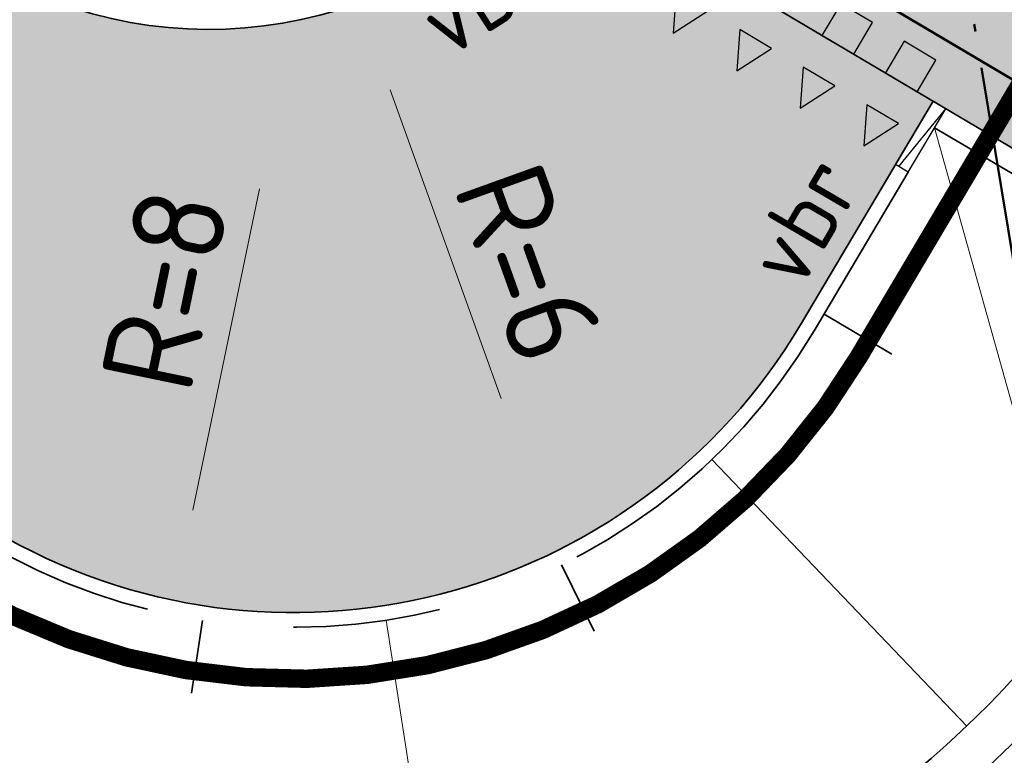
# Model space of a CAD drawing. Header units: metres. Extents: x 90794 to 91984, y 464666 to 465269.
# Tile 5 of 81: x 90917 to 90930, y 465008 to 465018. Entities that reach past the tile are written whole.
import ezdxf

# ---------------------------------------------------------------- set-up
doc = ezdxf.new("R2010")
doc.units = ezdxf.units.M
for name, pattern in [('NLCS-HIDDEN', [4, 2, -2]), ('RI-BETON_700', [10, 6, -1, 1, -1, 0, -1]), ('RI-PVC160', [5, 4, -0.5, 0, -0.5]), ('VH-TROTTOIRBAND_180-200X250_A', [17, 7, -2, 2, -2, 2, -2]), ('VH-TROTTOIRBAND_280-300', [26, 12, -2, 4, -2, 4, -2])]:
    doc.linetypes.add(name, pattern=pattern)
for name, color, linetype, lineweight in [('N-OI-RI-HWA_TRANSPORTLEIDING_BETON_700-G', 150, 'RI-BETON_700', 50), ('N-WE-GW-BERM-G', 90, 'Continuous', 35), ('N-WE-GW-TALUDARCERING_KORT-G', 90, 'Continuous', 35), ('N-WE-GW-TALUDARCERING_LANG-G', 90, 'Continuous', 18), ('N-WE-RI-HWA_TRANSPORTLEIDING_PVC_160-GD', 150, 'RI-PVC160', 50), ('N-WE-VH-KANTOPSLUITING-T18', 1, 'Continuous', 18), ('N-WE-VH-KANTOPSLUITING_ELEMENT_VERLOOPBAND-S', 7, 'Continuous', 25), ('N-WE-VH-KANTOPSLUITING_TROTTOIRBAND_180 200X250-G', 210, 'VH-TROTTOIRBAND_180-200X250_A', 35), ('N-WE-VH-KANTOPSLUITING_TROTTOIRBAND_280 300_240-G', 210, 'VH-TROTTOIRBAND_280-300', 35), ('N-WE-VH-M', 7, 'Continuous', 18), ('N-WE-VH-VERHARDING-G', 7, 'Continuous', 35)]:
    doc.layers.add(name, color=color, linetype=linetype, lineweight=lineweight)
for name, color, linetype, lineweight, true_color in [('N-WE-GR-GRAS_KRUIDENRIJK-A-500', 7, 'Continuous', 18, 0x008020), ('N-WE-OG-WEG_PARKEERPLAATS_FIETSPAD-A-500', 7, 'Continuous', 18, 0xebde94), ('N-WE-OG-WEG_PARKEERPLAATS_HOOFDRIJBAAN-A-500', 7, 'Continuous', 18, 0x848483), ('N-WE-VW-MARKERING_DWARS_DRIEHOEK-S', 7, 'Continuous', 25, 0xfcfcfc), ('N-WE-VW-MARKERING_DWARS_OVERSTEEK-S', 7, 'Continuous', 25, 0xfcfcfc)]:
    doc.layers.add(name, color=color, linetype=linetype, lineweight=lineweight, true_color=true_color)
doc.layers.add('N-WE-KL-TRACE_ET_OV_GROEP1-G', color=1, linetype='NLCS-HIDDEN', lineweight=35, true_color=0xff0000, transparency=0.5)
doc.layers.get('0').freeze()
doc.styles.add('NLCS-ISO-M500-T18', font='NLCS-ISO.ttf', dxfattribs={"height": 0.9})
doc.styles.add('NLCS-ISO-M500-T25', font='NLCS-ISO.ttf', dxfattribs={"height": 1.25})
doc.dimstyles.new('NLCS-M500-T25-PIJL_L2_H1', dxfattribs={"dimscale": 0.5, "dimtxt": 2.5, "dimasz": 2.5, "dimexe": 2, "dimexo": 2, "dimgap": 0.7, "dimtad": 1, "dimzin": 0, "dimdsep": 46, "dimtxsty": 'NLCS-ISO-M500-T25', "dimcen": 0, "dimdle": 2, "dimclrd": 256, "dimclre": 256, "dimclrt": 256, "dimadec": 1, "dimazin": 0, "dimtfac": 1, "dimtdec": 3, "dimtofl": 0, "dimtmove": 0, "dimatfit": 3, "dimfxl": 2, "dimfxlon": 1, "dimtfillclr": 256, "dimtolj": 1, "dimtzin": 0, "dimlwd": -1, "dimlwe": -1, "dimarcsym": 0})

# ---------------------------------------------------------------- blocks, each defined once
blk = doc.blocks.new('*D39')
at = {"layer": 'Defpoints', "color": 0, "transparency": 16777216}
for p in [(90920.61768992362, 465018.2707833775), (90918.99615796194, 465010.4368422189)]:
    blk.add_point(p, dxfattribs=at)
at = {"layer": 'N-WE-VH-M', "transparency": 16777216}
blk.add_line((90920.15149948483, 465016.0185252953), (90919.249522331, 465011.6608955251), dxfattribs=at)
blk.add_solid([(90919.04551344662, 465011.7031229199), (90919.45353121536, 465011.6186681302), (90918.99615796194, 465010.4368422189)], dxfattribs=at)
at = {"layer": 'N-WE-VH-M', "transparency": 16777216, "insert": (90918.87243151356, 465014.6493612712), "char_height": 1.25, "attachment_point": 5, "rotation": 78.30560535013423, "style": 'NLCS-ISO-M500-T25'}
blk.add_mtext('\\A1;R=8', dxfattribs=at)
blk = doc.blocks.new('*D40')
at = {"layer": 'Defpoints', "color": 0, "transparency": 16777216}
for p in [(90919.46834632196, 465024.1808603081), (90921.50089348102, 465018.5356187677)]:
    blk.add_point(p, dxfattribs=at)
at = {"layer": 'N-WE-VH-M', "transparency": 16777216}
blk.add_line((90923.43181328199, 465013.1726393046), (90921.9243408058, 465017.3595267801), dxfattribs=at)
blk.add_solid([(90922.12035613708, 465017.4301013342), (90921.72832547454, 465017.288952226), (90921.50089348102, 465018.5356187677)], dxfattribs=at)
at = {"layer": 'N-WE-VH-M', "transparency": 16777216, "insert": (90923.80715245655, 465015.0083259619), "char_height": 1.25, "attachment_point": 5, "rotation": 289.80121424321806, "style": 'NLCS-ISO-M500-T25'}
blk.add_mtext('\\A1;R=6', dxfattribs=at)
blk = doc.blocks.new('N-SVW-MARKERING_DWARS_OVERSTEEK_BLOKSTREEP_050')
at = {"flags": 128}
blk.add_lwpolyline([(0, -0.25), (0.4999999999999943, -0.25), (0.4999999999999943, 0.25), (0, 0.25)], close=True, dxfattribs=at)
blk.add_solid([(0, 0.25), (0.4999999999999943, 0.25), (0, -0.25), (0.4999999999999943, -0.25)])
blk = doc.blocks.new('SVH-KANTOPSLUITING_VERLOOP_180 200X250_50 200X200_RECHTS')
for p, q in [((-1, 5.820766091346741e-11), (0, 0)), ((-1, -0.199999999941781), (-1, 5.820766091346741e-11)), ((-7.760547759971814e-11, -0.1999999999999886), (0, 0)), ((-1, -0.04999999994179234), (-7.760547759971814e-11, -0.1999999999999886)), ((-1, -0.199999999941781), (-7.760547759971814e-11, -0.1999999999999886))]:
    blk.add_line(p, q)
blk = doc.blocks.new('N-SVW-MARKERING_DWARS_DRIEHOEK_50 50')
at = {"flags": 128}
blk.add_lwpolyline([(0.25, -0.25), (0.5, 0.25), (0, 0.25)], close=True, dxfattribs=at)
blk.add_solid([(0, 0.25), (0.5, 0.25), (0.25, -0.25), (0.5, 0.25)])

msp = doc.modelspace()

# ---------------------------------------------------------------- hatches: boundary and pattern name
at = {"layer": 'N-WE-GR-GRAS_KRUIDENRIJK-A-500'}
h = msp.add_hatch(dxfattribs=at)
h.set_pattern_fill('AGR-KRUIDEN-SO', color=256, scale=0.1, pattern_type=2)
h.set_pattern_definition([(90, (0.5094692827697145, 0.8604888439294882), (-0.707106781, 0.707106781), [0.1875, -1.226713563]), (45, (0.5094692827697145, 0.8604888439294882), (-0.7071067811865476, 0.7071067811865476), [0.1875, -0.8125]), (135, (0.5094692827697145, 0.8604888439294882), (-0.7071067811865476, -0.7071067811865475), [0.1875, -0.8125])])
edge = h.paths.add_edge_path()
edge.add_arc((90877.96889997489, 465052.8188761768), 0.4000000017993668, 149.3715146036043, 239.371514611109)
edge.add_line((90877.76511226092, 465052.4746806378), (90897.36705131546, 465040.8689684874))
edge.add_arc((90897.57083902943, 465041.2131640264), 0.400000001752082, 239.3715146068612, 329.3715146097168)
edge.add_line((90897.9150345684, 465041.0093763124), (90897.96598149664, 465041.0954251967))
edge.add_arc((90897.62178595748, 465041.2992129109), 0.4000000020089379, 329.3715146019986, 405.3964201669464)
edge.add_line((90897.90266497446, 465041.584005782), (90895.67502790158, 465043.7810288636))
edge.add_arc((90894.34085257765, 465042.4282627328), 1.899999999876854, 45.39642016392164, 59.37151461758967)
edge.add_line((90895.30884421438, 465044.0631915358), (90881.55551492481, 465052.2061196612))
edge.add_arc((90880.58752328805, 465050.5711908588), 1.89999999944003, 59.37151460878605, 73.34660905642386)
edge.add_line((90881.13202767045, 465052.3914971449), (90878.13447940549, 465053.2881474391))
edge.add_arc((90878.01984690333, 465052.9049250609), 0.4000000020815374, 73.34660906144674, 149.3715145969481)
edge.add_line((90877.67565136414, 465053.1087127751), (90877.6247044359, 465053.0226638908))
edge = h.paths.add_edge_path()
edge.add_arc((90922.75419099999, 465025.6055889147), 1.899999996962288, 45.39642015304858, 59.37151462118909)
edge.add_line((90923.72218263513, 465027.2405177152), (90904.59940633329, 465038.5625321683))
edge.add_arc((90903.63141469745, 465036.9276033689), 1.899999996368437, 59.37151458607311, 73.34660905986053)
edge.add_line((90904.17591907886, 465038.7479096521), (90901.1783708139, 465039.6445599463))
edge.add_arc((90901.06373831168, 465039.2613375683), 0.40000000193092, 73.3466090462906, 149.3715146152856)
edge.add_line((90900.71954277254, 465039.4651252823), (90900.66859584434, 465039.3790763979))
edge.add_arc((90901.01279138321, 465039.1752886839), 0.4000000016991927, 149.3715145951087, 239.3715146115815)
edge.add_line((90900.80900366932, 465038.831093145), (90925.78038973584, 465024.0462946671))
edge.add_arc((90925.98417744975, 465024.3904902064), 0.4000000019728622, 239.3715146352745, 329.3715145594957)
edge.add_line((90926.32837298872, 465024.186702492), (90926.37931991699, 465024.2727513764))
edge.add_arc((90926.03512437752, 465024.4765390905), 0.4000000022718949, 329.3715146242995, 405.3964201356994)
edge.add_line((90926.31600339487, 465024.7613319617), (90924.08836632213, 465026.9583550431))
edge = h.paths.add_edge_path()
edge.add_arc((90833.12668940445, 465078.6713076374), 1.89999999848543, 59.37151459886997, 72.80267784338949)
edge.add_line((90833.6884498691, 465080.486362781), (90830.69132263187, 465081.4139751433))
edge.add_arc((90830.57305727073, 465081.0318582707), 0.4000000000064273, 72.80267783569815, 232.7460180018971)
edge.add_arc((90842.37736878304, 465096.5530769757), 19.90000000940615, 232.7460179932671, 239.371514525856)
edge.add_line((90832.23893002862, 465079.4293489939), (90871.74169035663, 465056.0409656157))
edge.add_arc((90871.94547807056, 465056.3851611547), 0.4000000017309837, 239.3715146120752, 329.3715146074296)
edge.add_line((90872.2896736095, 465056.1813734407), (90872.34062053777, 465056.2674223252))
edge.add_arc((90871.99642499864, 465056.4712100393), 0.4000000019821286, 329.3715146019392, 405.3964201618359)
edge.add_line((90872.27730401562, 465056.7560029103), (90870.04966694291, 465058.9530259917))
edge.add_arc((90868.71549161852, 465057.6002598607), 1.900000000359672, 45.39642015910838, 59.37151460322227)
edge.add_line((90869.68348325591, 465059.2351886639), (90834.09468104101, 465080.3062364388))
edge = h.paths.add_edge_path()
edge.add_line((90974.42167613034, 464995.2472678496), (90975.28777391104, 464996.7100988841))
edge.add_line((90975.28777391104, 464996.7100988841), (90935.59421430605, 465020.2114487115))
edge.add_arc((90934.62622266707, 465018.5765199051), 1.900000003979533, 59.3715146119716, 73.34660902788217)
edge.add_line((90935.17072705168, 465020.3968261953), (90932.17317878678, 465021.2934764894))
edge.add_arc((90932.05854628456, 465020.9102541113), 0.4000000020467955, 73.34660905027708, 149.3715145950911)
edge.add_line((90931.71435074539, 465021.1140418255), (90931.66340381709, 465021.0279929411))
edge.add_arc((90932.00759935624, 465020.8242052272), 0.4000000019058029, 149.371514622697, 239.3715146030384)
edge.add_line((90931.80381164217, 465020.4800096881), (90974.42167613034, 464995.2472678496))
at = {"layer": 'N-WE-OG-WEG_PARKEERPLAATS_FIETSPAD-A-500'}
h = msp.add_hatch(color=256, dxfattribs=at)
h.dxf.hatch_style = 1
edge = h.paths.add_edge_path()
edge.add_line((90973.02422371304, 464991.3099234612), (90975.0621008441, 464994.7518788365))
edge.add_line((90975.0621008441, 464994.7518788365), (90832.18798312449, 465079.3433000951))
edge.add_arc((90842.37736877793, 465096.5530769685), 20.00000000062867, 223.1615312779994, 239.3715146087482, ccw=False)
edge.add_line((90827.78880733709, 465082.8719266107), (90824.74766650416, 465086.1147730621))
edge.add_arc((90807.24139277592, 465069.6973926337), 23.99999999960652, 43.16153127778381, 60.06390736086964)
edge.add_line((90819.2182022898, 465090.4953741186), (90817.18519255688, 465087.0613297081))
edge.add_arc((90823.89790941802, 465083.0894431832), 7.799772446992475, 149.3873742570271, 149.4581527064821)
edge.add_arc((90807.24139277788, 465069.6973926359), 19.9999999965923, 43.161531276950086, 60.20191758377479, ccw=False)
edge.add_line((90821.82995421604, 465083.3785429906), (90824.87109504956, 465080.1356965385))
edge.add_arc((90842.37736877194, 465096.5530769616), 23.99999999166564, 223.1615312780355, 239.3711780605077)
edge.add_line((90830.14998468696, 465075.9014165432), (90973.02422371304, 464991.3099234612))
at = {"layer": 'N-WE-OG-WEG_PARKEERPLAATS_HOOFDRIJBAAN-A-500'}
h = msp.add_hatch(color=256, dxfattribs=at)
h.dxf.hatch_style = 1
edge = h.paths.add_edge_path()
edge.add_arc((90823.89811723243, 465083.0893475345), 8.000000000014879, 149.387202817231, 239.3715146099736, ccw=False)
edge.add_line((90817.01309075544, 465087.1632167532), (90804.53658693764, 465066.0773510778))
edge.add_arc((90813.14287003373, 465060.9850145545), 9.999999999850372, 59.371514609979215, 149.3872028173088, ccw=False)
edge.add_line((90818.23756286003, 465069.5899029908), (90916.54193566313, 465011.3868726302))
edge.add_arc((90920.6176899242, 465018.2707833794), 7.999999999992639, 239.3715146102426, 329.3715146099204)
edge.add_line((90927.50160067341, 465014.1950291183), (90929.28474316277, 465017.2067400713))
edge.add_line((90929.28474316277, 465017.2067400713), (90924.0495976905, 465020.3063105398))
edge.add_arc((90919.46834632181, 465024.180860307), 6.000000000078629, 239.3715146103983, 319.77744637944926, ccw=False)
edge.add_line((90916.41153062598, 465019.0179272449), (90877.86163043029, 465041.8421511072))
edge.add_arc((90880.9184461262, 465047.0050841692), 6.000000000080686, 158.965582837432, 239.3715146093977, ccw=False)
edge.add_line((90875.31825619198, 465049.1586562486), (90869.58075603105, 465052.555655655))
edge.add_arc((90864.72760781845, 465058.9154475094), 8.000000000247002, 239.37151461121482, 307.34720177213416, ccw=False)
edge.add_line((90860.65185355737, 465052.0315367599), (90819.82236297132, 465076.2054367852))

# ---------------------------------------------------------------- linework, layer by layer
at = {"layer": 'N-OI-RI-HWA_TRANSPORTLEIDING_BETON_700-G', "flags": 128}
msp.add_lwpolyline([(90958.14796771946, 465001.0495876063), (90917.0352168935, 465025.3911974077)], dxfattribs=at)
at = {"layer": 'N-WE-GW-BERM-G', "flags": 128}
for points in [[(90915.63861754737, 465006.0458564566, 0.3394885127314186), (90931.13836332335, 465010.2986173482)], [(90915.39013255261, 465005.4992273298, 0.3291627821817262), (90931.28425400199, 465009.5149618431)]]:
    msp.add_lwpolyline(points, format="xyb", dxfattribs=at)
at = {"layer": 'N-WE-GW-TALUDARCERING_KORT-G'}
for p, q in [((90924.24582689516, 465010.9171025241), (90924.6882826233, 465010.020312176)), ((90919.38077780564, 465010.1646099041), (90919.22993486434, 465009.1760521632))]:
    msp.add_line(p, q, dxfattribs=at)
at = {"layer": 'N-WE-GW-TALUDARCERING_KORT-G', "flags": 128}
msp.add_lwpolyline([(90928.7239314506, 465013.7743188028), (90927.80652903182, 465014.3174848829)], dxfattribs=at)
at = {"layer": 'N-WE-GW-TALUDARCERING_LANG-G'}
for p, q in [((90926.28591491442, 465012.3453107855), (90929.74214966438, 465008.7322177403)), ((90921.87110540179, 465010.1671453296), (90922.63538313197, 465005.2259026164))]:
    msp.add_line(p, q, dxfattribs=at)
at = {"layer": 'N-WE-GW-TALUDARCERING_LANG-G', "flags": 128}
msp.add_lwpolyline([(90931.28425400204, 465009.5149618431), (90931.13836332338, 465010.2986173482), (90929.30400014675, 465016.8466995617)], dxfattribs=at)
at = {"layer": 'N-WE-KL-TRACE_ET_OV_GROEP1-G', "transparency": 33554687, "flags": 128}
msp.add_lwpolyline([(90901.82547851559, 465019.0541223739, 0.25, 0.25, 0), (90916.08341330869, 465010.612432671, 0.25, 0.25, 0.4142135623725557), (90928.27604063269, 465013.7365067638, 0.25, 0.25, 0), (90932.35179489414, 465020.6204175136, 0.25, 0.25, 0), (90932.35179489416, 465020.6204175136, 0.25, 0.25, 0), (90910.77628996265, 465033.3946180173, 0.25, 0.25, 0), (90911.15839192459, 465034.03998465, 0.25, 0.25, 0), (90926.58140162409, 465024.9084895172, 0.25, 0.25, 0), (90976.43297093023, 465109.1073228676, 0.25, 0.25, 0.4142135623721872), (90974.41460845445, 465116.9845820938, 0.25, 0.25, 0), (90955.84641681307, 465127.9782438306, 0.25, 0.25, 0), (90955.91010047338, 465128.0858049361, 0.25, 0.25, 0), (90935.92839191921, 465139.9163670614, 0.25, 0.25, 0.1762086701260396), (90931.98126221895, 465140.6580213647, 0, 0, 0)], format="xyseb", dxfattribs=at)
at = {"layer": 'N-WE-RI-HWA_TRANSPORTLEIDING_PVC_160-GD', "flags": 128}
msp.add_lwpolyline([(90931.42176889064, 465008.6821322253), (90927.91916506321, 465029.8949058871)], dxfattribs=at)
at = {"layer": 'N-WE-VH-KANTOPSLUITING_TROTTOIRBAND_180 200X250-G', "flags": 128}
msp.add_lwpolyline([(90928.94737164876, 465016.2443573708), (90927.67369844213, 465014.0931352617, -0.4142135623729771), (90916.44004180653, 465011.2147748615), (90822.68355094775, 465066.7251425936)], format="xyb", dxfattribs=at)
at = {"layer": 'N-WE-VH-KANTOPSLUITING_TROTTOIRBAND_280 300_240-G', "flags": 128}
msp.add_lwpolyline([(90929.30400014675, 465016.8466995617), (90972.87138292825, 464991.051776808)], dxfattribs=at)
at = {"layer": 'N-WE-VH-VERHARDING-G', "flags": 128}
msp.add_lwpolyline([(90830.14998468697, 465075.9014165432), (90973.02422371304, 464991.3099234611)], dxfattribs=at)
for points in [[(90929.28474316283, 465017.2067400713), (90927.5016006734, 465014.1950291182, -0.4142135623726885), (90916.54193566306, 465011.3868726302), (90818.23756286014, 465069.5899029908, 0.41429376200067), (90804.5365869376, 465066.0773510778)], [(90875.318256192, 465049.1586562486, 0.3659773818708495), (90877.86163043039, 465041.8421511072), (90916.41153062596, 465019.0179272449, 0.3659773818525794), (90924.04959769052, 465020.3063105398, 0.3178372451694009)]]:
    msp.add_lwpolyline(points, format="xyb", dxfattribs=at)

# ---------------------------------------------------------------- block references
at = {"layer": 'N-WE-VH-KANTOPSLUITING_ELEMENT_VERLOOPBAND-S', "rotation": 59.37151461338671}
msp.add_blockref('SVH-KANTOPSLUITING_VERLOOP_180 200X250_50 200X200_RECHTS', (90929.28474316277, 465017.2067400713), dxfattribs=at)
at = {"layer": 'N-WE-VW-MARKERING_DWARS_DRIEHOEK-S', "rotation": 329.3715146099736}
for p in [(90925.67580803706, 465018.4718832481), (90926.53629688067, 465017.9624139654), (90927.39678572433, 465017.4529446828), (90928.25727456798, 465016.9434754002)]:
    msp.add_blockref('N-SVW-MARKERING_DWARS_DRIEHOEK_50 50', p, dxfattribs=at)
at = {"layer": 'N-WE-VW-MARKERING_DWARS_OVERSTEEK-S', "rotation": 59.37151461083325}
for p in [(90927.99400989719, 465017.9709439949), (90928.8544987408, 465017.4614747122)]:
    msp.add_blockref('N-SVW-MARKERING_DWARS_OVERSTEEK_BLOKSTREEP_050', p, dxfattribs=at)

# ---------------------------------------------------------------- texts
at = {"layer": 'N-WE-VH-KANTOPSLUITING-T18', "char_height": 0.8999999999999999, "attachment_point": 1, "style": 'NLCS-ISO-M500-T18'}
for s, insert, rotation in [('vbl', (90922.21340637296, 465018.5295029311), 32.70281537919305), ('vbr', (90926.69376560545, 465015.0623360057), 59.62499610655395)]:
    msp.add_mtext_dynamic_manual_height_columns(s, width=0.8045721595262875, gutter_width=4.499999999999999, heights=[0], dxfattribs=dict(at, insert=insert, rotation=rotation))

# ---------------------------------------------------------------- dimensions: what is measured, and where the dimension line sits
at = {"layer": 'N-WE-VH-M'}
dim = msp.add_radius_dim(center=(90919.46834632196, 465024.1808603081), mpoint=(90921.50089348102, 465018.5356187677), dimstyle='NLCS-M500-T25-PIJL_L2_H1', override={"dimdec": 0, "dimpost": 'R=<>'}, dxfattribs=at)
dim.commit()
dim.dimension.update_dxf_attribs({"geometry": '*D40', "text_midpoint": (90923.80715245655, 465015.0083259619)})
dim = msp.add_radius_dim(center=(90920.61768992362, 465018.2707833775), mpoint=(90918.99615796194, 465010.4368422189), dimstyle='NLCS-M500-T25-PIJL_L2_H1', override={"dimdec": 0, "dimpost": 'R=<>'}, dxfattribs=at)
dim.commit()
dim.dimension.update_dxf_attribs({"geometry": '*D39', "text_midpoint": (90919.82719309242, 465014.4517370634), "dimtype": 164})

doc.saveas('drawing.dxf')
